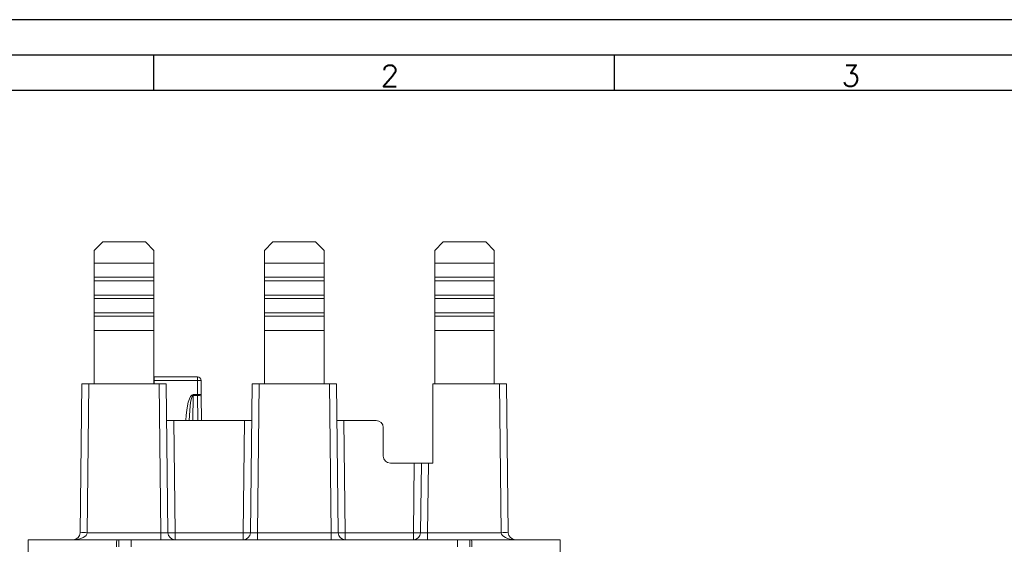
# Model space of a CAD drawing. Header units: millimetres. Extents: x 0 to 420, y 0 to 297.
# Tile 8 of 18: x 71 to 210, y 223 to 297. Entities that reach past the tile are written whole.
import ezdxf

# ---------------------------------------------------------------- set-up
doc = ezdxf.new("R2010")
doc.units = ezdxf.units.MM
doc.layers.add('FORMATO', color=7, linetype='Continuous')
doc.styles.add('SLDTEXTSTYLE0', font='ROMANS')

msp = doc.modelspace()

# ---------------------------------------------------------------- linework, layer by layer
at = {"color": 7, "linetype": 'Continuous', "lineweight": 15}
for p, q in [((82.871, 265.667), (81.671, 264.467)), ((82.871, 265.667), (88.871, 265.667)), ((90.071, 264.467), (88.871, 265.667)), ((106.871, 265.667), (105.671, 264.467)), ((106.871, 265.667), (112.871, 265.667)), ((114.071, 264.467), (112.871, 265.667)), ((130.871, 265.667), (129.671, 264.467)), ((130.871, 265.667), (136.871, 265.667)), ((138.071, 264.467), (136.871, 265.667)), ((81.671, 264.467), (81.671, 262.667)), ((90.071, 264.467), (90.071, 262.667)), ((105.671, 264.467), (105.671, 262.667)), ((114.071, 264.467), (114.071, 262.667)), ((129.671, 264.467), (129.671, 262.667)), ((138.071, 264.467), (138.071, 262.667)), ((81.671, 262.667), (81.671, 260.667)), ((81.671, 262.667), (90.071, 262.667)), ((90.071, 262.667), (90.071, 260.667)), ((105.671, 262.667), (105.671, 260.667)), ((105.671, 262.667), (114.071, 262.667)), ((114.071, 262.667), (114.071, 260.667)), ((129.671, 262.667), (129.671, 260.667)), ((129.671, 262.667), (138.071, 262.667)), ((138.071, 262.667), (138.071, 260.667)), ((81.671, 260.667), (90.071, 260.667)), ((81.671, 260.667), (81.671, 260.167)), ((81.671, 260.167), (81.671, 258.167)), ((81.671, 260.167), (90.071, 260.167)), ((90.071, 260.667), (90.071, 260.167)), ((90.071, 260.167), (90.071, 258.167)), ((105.671, 260.667), (114.071, 260.667)), ((105.671, 260.667), (105.671, 260.167)), ((105.671, 260.167), (105.671, 258.167)), ((105.671, 260.167), (114.071, 260.167)), ((114.071, 260.667), (114.071, 260.167)), ((114.071, 260.167), (114.071, 258.167)), ((129.671, 260.667), (138.071, 260.667)), ((129.671, 260.667), (129.671, 260.167)), ((129.671, 260.167), (129.671, 258.167)), ((129.671, 260.167), (138.071, 260.167)), ((138.071, 260.667), (138.071, 260.167)), ((138.071, 260.167), (138.071, 258.167)), ((81.671, 258.167), (90.071, 258.167)), ((81.671, 258.167), (81.671, 257.667)), ((81.671, 257.667), (81.671, 255.667)), ((81.671, 257.667), (90.071, 257.667)), ((90.071, 258.167), (90.071, 257.667)), ((90.071, 257.667), (90.071, 255.667)), ((105.671, 258.167), (114.071, 258.167)), ((105.671, 258.167), (105.671, 257.667)), ((105.671, 257.667), (105.671, 255.667)), ((105.671, 257.667), (114.071, 257.667)), ((114.071, 258.167), (114.071, 257.667)), ((114.071, 257.667), (114.071, 255.667)), ((129.671, 258.167), (138.071, 258.167)), ((129.671, 258.167), (129.671, 257.667)), ((129.671, 257.667), (138.071, 257.667)), ((129.671, 257.667), (129.671, 255.667)), ((138.071, 258.167), (138.071, 257.667)), ((138.071, 257.667), (138.071, 255.667)), ((81.671, 255.667), (90.071, 255.667)), ((81.671, 255.667), (81.671, 255.167)), ((90.071, 255.667), (90.071, 255.167)), ((105.671, 255.667), (114.071, 255.667)), ((105.671, 255.667), (105.671, 255.167)), ((114.071, 255.667), (114.071, 255.167)), ((129.671, 255.667), (138.071, 255.667)), ((129.671, 255.667), (129.671, 255.167)), ((138.071, 255.667), (138.071, 255.167)), ((81.671, 255.167), (81.671, 253.167)), ((81.671, 255.167), (90.071, 255.167)), ((90.071, 255.167), (90.071, 253.167)), ((105.671, 255.167), (105.671, 253.167)), ((105.671, 255.167), (114.071, 255.167)), ((114.071, 255.167), (114.071, 253.167)), ((129.671, 255.167), (138.071, 255.167)), ((129.671, 255.167), (129.671, 253.167)), ((138.071, 255.167), (138.071, 253.167)), ((81.671, 253.167), (90.071, 253.167)), ((81.671, 253.167), (81.671, 245.667)), ((90.071, 253.167), (90.071, 245.667)), ((105.671, 253.167), (114.071, 253.167)), ((105.671, 253.167), (105.671, 245.667)), ((114.071, 253.167), (114.071, 245.667)), ((129.671, 253.167), (129.671, 245.667)), ((129.671, 253.167), (138.071, 253.167)), ((138.071, 253.167), (138.071, 245.667)), ((90.117, 246.628), (90.071, 246.625)), ((96.225, 246.628), (90.117, 246.628)), ((96.225, 246.132), (90.117, 246.132)), ((96.242, 244.129), (96.225, 246.132)), ((96.725, 246.132), (96.742, 244.129)), ((79.682, 224.656), (79.921, 245.667)), ((79.921, 245.667), (80.921, 245.667)), ((80.921, 245.667), (80.682, 224.656)), ((80.921, 245.667), (90.821, 245.667)), ((91.059, 224.656), (90.821, 245.667)), ((90.821, 245.667), (91.821, 245.667)), ((91.821, 245.667), (92.059, 224.656)), ((103.682, 224.656), (103.921, 245.667)), ((103.921, 245.667), (104.921, 245.667)), ((104.921, 245.667), (104.682, 224.656)), ((104.921, 245.667), (114.821, 245.667)), ((115.059, 224.656), (114.821, 245.667)), ((114.821, 245.667), (115.821, 245.667)), ((115.821, 245.667), (116.059, 224.656)), ((129.422, 245.667), (138.821, 245.667)), ((129.422, 234.467), (129.422, 245.667)), ((139.059, 224.656), (138.821, 245.667)), ((138.821, 245.667), (139.821, 245.667)), ((139.821, 245.667), (140.059, 224.656)), ((95.597, 244.01), (95.597, 244.129)), ((95.597, 244.129), (96.242, 244.129)), ((96.244, 244.01), (95.597, 244.01)), ((96.244, 244.01), (96.242, 244.129)), ((96.744, 243.891), (96.742, 244.129)), ((96.744, 243.891), (96.774, 240.467)), ((91.88, 240.467), (92.88, 240.467)), ((92.88, 240.467), (93.059, 224.658)), ((92.88, 240.467), (102.862, 240.467)), ((102.682, 224.658), (102.862, 240.467)), ((102.862, 240.467), (103.862, 240.467)), ((115.88, 240.467), (116.88, 240.467)), ((116.88, 240.467), (117.059, 224.658)), ((116.88, 240.467), (121.422, 240.467)), ((122.422, 239.467), (122.422, 235.467)), ((126.793, 234.467), (123.422, 234.467)), ((126.682, 224.658), (126.793, 234.467)), ((126.793, 234.467), (127.793, 234.467)), ((127.682, 224.656), (127.793, 234.467)), ((128.793, 234.467), (127.793, 234.467)), ((128.793, 234.467), (128.682, 224.656)), ((129.422, 234.467), (128.793, 234.467)), ((72.305, 216.167), (72.371, 223.667)), ((84.871, 223.667), (72.371, 223.667)), ((80.682, 224.656), (91.059, 224.656)), ((84.87, 223.546), (84.871, 223.667)), ((85.111, 223.667), (84.871, 223.667)), ((85.111, 223.667), (85.111, 222.667)), ((85.111, 223.667), (86.871, 223.667)), ((86.871, 222.667), (86.871, 223.667)), ((86.871, 223.667), (132.871, 223.667)), ((91.059, 223.667), (91.059, 224.656)), ((93.059, 223.667), (93.059, 224.658)), ((93.059, 224.658), (102.682, 224.658)), ((102.682, 223.667), (102.682, 224.658)), ((104.682, 224.656), (104.682, 223.667)), ((104.682, 224.656), (115.059, 224.656)), ((115.059, 223.667), (115.059, 224.656)), ((117.059, 223.667), (117.059, 224.658)), ((117.059, 224.658), (126.682, 224.658)), ((126.682, 223.667), (126.682, 224.658)), ((128.682, 224.656), (128.682, 223.667)), ((128.682, 224.656), (139.059, 224.656)), ((132.871, 222.667), (132.871, 223.667)), ((132.871, 223.667), (134.631, 223.667)), ((134.871, 223.667), (134.631, 223.667)), ((134.631, 222.667), (134.631, 223.667)), ((134.872, 223.546), (134.871, 223.667)), ((147.371, 223.667), (134.871, 223.667)), ((147.436, 216.167), (147.371, 223.667)), ((84.811, 222.667), (84.811, 223.367)), ((134.931, 223.367), (134.931, 222.667))]:
    msp.add_line(p, q, dxfattribs=at)
at = {"color": 8, "linetype": 'Continuous', "lineweight": 15}
for p, q in [((90.117, 246.132), (90.071, 246.132)), ((90.117, 246.132), (90.113, 245.667)), ((90.117, 246.628), (90.117, 246.132)), ((96.225, 246.628), (96.225, 246.132)), ((95.597, 244.01), (95.566, 240.467)), ((96.275, 240.467), (96.244, 244.01))]:
    msp.add_line(p, q, dxfattribs=at)
at = {"color": 7, "linetype": 'Continuous', "lineweight": 15}
for centre, radius, start, end in [((96.225, 246.128), 0.5, 0.5, 90), ((96.475, 231.807), 14.327, 89.0002, 90.9998), ((96.492, 229.804), 14.327, 89.0002, 90.9998), ((96.366, 243.412), 0.61, 51.75465, 101.54774), ((121.422, 239.467), 1, 0, 90), ((123.422, 235.467), 1, 180, 270), ((78.682, 224.667), 1, 270, 359.34894), ((80.182, 202.652), 22.009, 88.69833, 91.30167), ((85.111, 223.367), 0.3, 90, 180), ((92.484, 253.306), 28.654, 269.15128, 271.15084), ((93.059, 224.667), 1, 180.65106, 270), ((103.257, 253.306), 28.654, 268.84916, 270.84872), ((102.682, 224.667), 1, 270, 359.34894), ((116.484, 253.306), 28.654, 269.15128, 271.15084), ((117.059, 224.667), 1, 180.65106, 270), ((127.257, 253.306), 28.654, 268.84916, 270.84872), ((126.682, 224.667), 1, 270, 359.34894), ((134.631, 223.367), 0.3, 0, 90), ((139.559, 202.652), 22.009, 88.69833, 91.30167), ((141.059, 224.667), 1, 180.65106, 270)]:
    msp.add_arc(centre, radius, start, end, dxfattribs=at)
at = {"color": 8, "linetype": 'Continuous', "lineweight": 15}
for centre, major_axis, ratio, start_param, end_param in [((95.563, 239.919), (0.037, 4.21), 0.2375399, 0.0020686, 1.4423319), ((95.563, 239.923), (0.036, 4.087), 0.1223445, 0.0020696, 1.4384549)]:
    msp.add_ellipse(centre, major_axis=major_axis, ratio=ratio, start_param=start_param, end_param=end_param, dxfattribs=at)
at = {"color": 7, "linetype": 'Continuous', "lineweight": 15}
for centre, major_axis, ratio, start_param, end_param in [((78.682, 224.667), (2, 0), 0.5, 4.712389, 6.2718222), ((91.059, 224.667), (1, -0.011), 0.0113563, 4.7127762, 6.2834434), ((104.682, 224.667), (1, 0.011), 0.0113563, 3.1413345, 4.7120017), ((115.059, 224.667), (1, -0.011), 0.0113563, 4.7127762, 6.2834434), ((128.682, 224.667), (1, 0.011), 0.0113563, 3.1413345, 4.7120017), ((141.059, 224.667), (2, 0), 0.5, 3.1529558, 4.712389)]:
    msp.add_ellipse(centre, major_axis=major_axis, ratio=ratio, start_param=start_param, end_param=end_param, dxfattribs=at)
at = {"layer": 'FORMATO'}
for p, q in [((420, 297), (0, 297)), ((415, 292), (25, 292)), ((90, 292), (90, 287)), ((155, 292), (155, 287)), ((415, 287), (25, 287))]:
    msp.add_line(p, q, dxfattribs=at)

# ---------------------------------------------------------------- texts
at = {"layer": 'FORMATO', "char_height": 3, "attachment_point": 2, "style": 'SLDTEXTSTYLE0'}
for s, insert in [('2', (123.354, 290.597)), ('3', (188.354, 290.597))]:
    msp.add_mtext(s, dxfattribs=dict(at, insert=insert))

doc.saveas('drawing.dxf')
